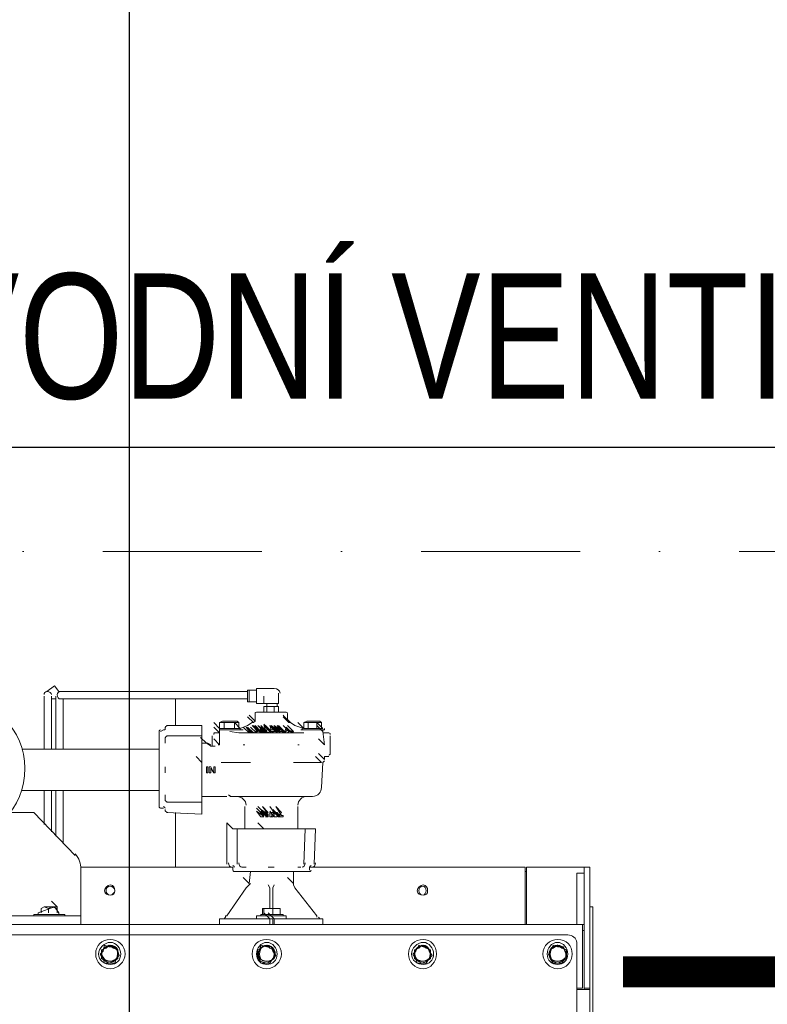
# Model space of a CAD drawing. Header units: millimetres. Extents: x -21108 to 360233, y 566 to 551167.
# Tile 25 of 38: x 180122 to 180719, y 267991 to 268778. Entities that reach past the tile are written whole.
import ezdxf

# ---------------------------------------------------------------- set-up
doc = ezdxf.new("R2010")
doc.units = ezdxf.units.MM
doc.header["$LTSCALE"] = 10
doc.linetypes.add('DASHDOT', pattern=[25.4, 12.7, -6.35, 0, -6.35])
doc.layers.add('MaR', color=1, linetype='Continuous')
doc.layers.add('VZT Tenka', color=7, linetype='Continuous', lineweight=15)
doc.styles.get("Standard").update_dxf_attribs({"font": 'ic-simplex.shx', "width": 0.8})

msp = doc.modelspace()

# ---------------------------------------------------------------- linework, layer by layer
at = {"color": 0, "linetype": 'ByBlock', "lineweight": -2}
msp.add_line((180209.369, 271350.375), (180209.369, 267790.375), dxfattribs=at)
at = {"linetype": 'Continuous', "lineweight": 20}
for points in [[(180153.038, 268241.035), (180149.502, 268245.749), (180143.61, 268241.035)], [(180303.877, 268241.035), (180163.644, 268241.035), (180153.038, 268241.035)], [(180305.055, 268242.214), (180303.877, 268242.214), (180303.877, 268242.214)], [(180303.877, 268232.786), (180303.877, 268242.214), (180303.877, 268242.214)], [(180303.877, 268232.786), (180303.877, 268242.214), (180303.877, 268242.214)], [(180303.877, 268241.035), (180303.877, 268235.143), (180303.877, 268235.143)], [(180310.947, 268242.214), (180305.055, 268242.214), (180305.055, 268242.214)], [(180305.055, 268232.786), (180305.055, 268242.214), (180305.055, 268242.214)], [(180325.089, 268243.392), (180310.947, 268243.392), (180310.947, 268243.392)], [(180310.947, 268231.608), (180310.947, 268243.392), (180310.947, 268243.392)], [(180141.253, 268237.5), (180141.253, 268228.072), (180141.253, 268228.072)], [(180147.146, 268228.072), (180147.146, 268237.5), (180147.146, 268237.5)], [(180147.146, 268235.143), (180150.681, 268235.143), (180150.681, 268235.143)], [(180150.681, 268237.5), (180150.681, 268228.072), (180150.681, 268228.072)], [(180153.038, 268235.143), (180163.644, 268235.143), (180163.644, 268235.143)], [(180156.573, 268228.072), (180156.573, 268235.143), (180156.573, 268235.143)], [(180163.644, 268235.143), (180303.877, 268235.143), (180303.877, 268235.143)], [(180246.134, 268235.143), (180246.134, 268213.931), (180246.134, 268213.931)], [(180303.877, 268232.786), (180305.055, 268232.786), (180305.055, 268232.786)], [(180305.055, 268232.786), (180310.947, 268232.786), (180310.947, 268232.786)], [(180316.84, 268237.5), (180316.84, 268231.608), (180325.089, 268231.608)], [(180328.624, 268239.857), (180328.624, 268237.5), (180328.624, 268231.608), (180325.089, 268231.608)], [(180141.253, 268228.072), (180141.253, 268195.076), (180141.253, 268195.076)], [(180147.146, 268195.076), (180147.146, 268228.072), (180147.146, 268228.072)], [(180150.681, 268228.072), (180150.681, 268195.076), (180150.681, 268195.076)], [(180156.573, 268195.076), (180156.573, 268228.072), (180156.573, 268228.072)], [(180310.947, 268231.608), (180316.84, 268231.608), (180316.84, 268231.608)], [(180319.196, 268229.251), (180316.84, 268229.251), (180316.84, 268224.537)], [(180319.196, 268231.608), (180319.196, 268229.251), (180319.196, 268229.251)], [(180325.089, 268224.537), (180325.089, 268229.251), (180319.196, 268229.251), (180319.196, 268224.537)], [(180328.624, 268224.537), (180328.624, 268229.251), (180325.089, 268229.251)], [(180327.446, 268229.251), (180327.446, 268231.608), (180327.446, 268231.608)], [(180283.844, 268217.467), (180281.487, 268216.288), (180281.487, 268216.288)], [(180283.844, 268217.467), (180295.628, 268217.467), (180295.628, 268217.467)], [(180296.806, 268216.288), (180295.628, 268217.467), (180295.628, 268217.467)], [(180308.591, 268216.288), (180303.877, 268221.002), (180303.877, 268221.002)], [(180309.769, 268217.467), (180305.055, 268222.18), (180305.055, 268222.18)], [(180309.769, 268217.467), (180308.591, 268216.288), (180308.591, 268216.288)], [(180309.769, 268223.359), (180309.769, 268217.467), (180309.769, 268217.467)], [(180334.516, 268224.537), (180327.446, 268224.537), (180318.018, 268224.537), (180310.947, 268224.537)], [(180335.695, 268217.467), (180332.159, 268222.18), (180332.159, 268222.18)], [(180336.873, 268216.288), (180332.159, 268221.002), (180332.159, 268221.002)], [(180338.051, 268216.288), (180333.338, 268221.002), (180333.338, 268221.002)], [(180335.695, 268217.467), (180335.695, 268223.359), (180335.695, 268223.359)], [(180336.873, 268216.288), (180335.695, 268217.467), (180335.695, 268217.467)], [(180351.014, 268217.467), (180348.657, 268216.288), (180348.657, 268216.288)], [(180351.014, 268217.467), (180361.62, 268217.467), (180361.62, 268217.467)], [(180362.798, 268216.288), (180361.62, 268217.467), (180361.62, 268217.467)], [(180236.706, 268210.396), (180234.349, 268209.218), (180234.349, 268209.218)], [(180237.885, 268211.574), (180237.885, 268210.396), (180237.885, 268210.396)], [(180267.346, 268213.931), (180239.063, 268213.931), (180239.063, 268213.931)], [(180267.346, 268209.218), (180267.346, 268210.396), (180267.346, 268213.931)], [(180267.346, 268209.218), (180267.346, 268205.682), (180267.346, 268205.682)], [(180281.487, 268211.574), (180276.773, 268216.288), (180276.773, 268216.288)], [(180281.487, 268208.039), (180276.773, 268212.753), (180276.773, 268212.753)], [(180296.806, 268216.288), (180293.271, 268216.288), (180285.022, 268216.288), (180281.487, 268216.288)], [(180281.487, 268211.574), (180281.487, 268216.288), (180281.487, 268216.288)], [(180281.487, 268211.574), (180281.487, 268210.396), (180281.487, 268210.396)], [(180297.985, 268211.574), (180289.736, 268211.574), (180281.487, 268211.574)], [(180281.487, 268210.396), (180281.487, 268209.218), (180281.487, 268209.218)], [(180281.487, 268210.396), (180296.806, 268210.396), (180296.806, 268210.396)], [(180297.985, 268210.396), (180281.487, 268210.396), (180281.487, 268210.396)], [(180281.487, 268198.612), (180281.487, 268209.218), (180281.487, 268209.218)], [(180285.022, 268211.574), (180285.022, 268216.288), (180285.022, 268216.288)], [(180296.806, 268208.039), (180289.736, 268209.218), (180289.736, 268209.218)], [(180297.985, 268211.574), (180293.271, 268216.288), (180293.271, 268216.288)], [(180293.271, 268211.574), (180293.271, 268216.288), (180293.271, 268216.288)], [(180296.806, 268211.574), (180296.806, 268216.288), (180296.806, 268216.288)], [(180297.985, 268210.396), (180296.806, 268210.396), (180296.806, 268210.396)], [(180307.412, 268216.288), (180303.877, 268213.931), (180297.985, 268211.574)], [(180297.985, 268210.396), (180297.985, 268211.574), (180297.985, 268211.574)], [(180300.342, 268210.396), (180297.985, 268210.396), (180297.985, 268210.396)], [(180306.234, 268208.039), (180305.055, 268208.039), (180300.342, 268212.753)], [(180306.234, 268208.039), (180302.698, 268212.753), (180302.698, 268212.753)], [(180307.412, 268208.039), (180302.698, 268212.753), (180306.234, 268208.039)], [(180308.591, 268208.039), (180303.877, 268212.753), (180303.877, 268212.753)], [(180312.126, 268210.396), (180310.947, 268209.218), (180310.947, 268208.039), (180308.591, 268208.039), (180307.412, 268208.039), (180306.234, 268208.039), (180305.055, 268208.039)], [(180307.412, 268209.218), (180306.234, 268209.218), (180305.055, 268208.039)], [(180314.483, 268208.039), (180310.947, 268208.039), (180306.234, 268212.753)], [(180310.947, 268208.039), (180306.234, 268212.753), (180306.234, 268212.753)], [(180308.591, 268216.288), (180307.412, 268216.288), (180307.412, 268216.288)], [(180312.126, 268210.396), (180307.412, 268213.931), (180307.412, 268213.931)], [(180312.126, 268209.218), (180307.412, 268213.931), (180307.412, 268213.931)], [(180307.412, 268208.039), (180308.591, 268208.039), (180310.947, 268208.039), (180312.126, 268210.396), (180310.947, 268210.396), (180309.769, 268208.039), (180307.412, 268209.218)], [(180313.304, 268209.218), (180308.591, 268213.931), (180308.591, 268213.931)], [(180314.483, 268208.039), (180310.947, 268212.753), (180310.947, 268212.753)], [(180316.84, 268208.039), (180313.304, 268212.753), (180315.661, 268208.039), (180310.947, 268212.753)], [(180316.84, 268210.396), (180315.661, 268209.218), (180314.483, 268208.039), (180310.947, 268208.039)], [(180316.84, 268210.396), (180313.304, 268210.396), (180312.126, 268209.218), (180314.483, 268210.396), (180314.483, 268209.218), (180313.304, 268208.039), (180310.947, 268208.039)], [(180316.84, 268210.396), (180312.126, 268213.931), (180316.84, 268209.218), (180314.483, 268208.039)], [(180314.483, 268210.396), (180312.126, 268209.218), (180312.126, 268209.218)], [(180314.483, 268209.218), (180313.304, 268209.218), (180313.304, 268209.218)], [(180321.553, 268209.218), (180316.84, 268213.931), (180319.196, 268208.039), (180314.483, 268212.753)], [(180319.196, 268209.218), (180314.483, 268213.931), (180314.483, 268213.931)], [(180319.196, 268210.396), (180315.661, 268208.039), (180315.661, 268208.039)], [(180321.553, 268210.396), (180316.84, 268215.11), (180316.84, 268215.11)], [(180321.553, 268210.396), (180316.84, 268213.931), (180316.84, 268213.931)], [(180321.553, 268209.218), (180319.196, 268208.039), (180319.196, 268209.218), (180316.84, 268208.039)], [(180316.84, 268208.039), (180319.196, 268209.218), (180319.196, 268208.039)], [(180325.089, 268209.218), (180322.732, 268209.218), (180318.018, 268213.931)], [(180320.375, 268210.396), (180321.553, 268210.396), (180319.196, 268210.396), (180319.196, 268210.396)], [(180321.553, 268210.396), (180320.375, 268210.396), (180320.375, 268210.396)], [(180321.553, 268209.218), (180320.375, 268210.396), (180320.375, 268210.396)], [(180325.089, 268209.218), (180325.089, 268210.396), (180321.553, 268213.931), (180322.732, 268210.396), (180322.732, 268210.396)], [(180325.089, 268210.396), (180321.553, 268213.931), (180322.732, 268210.396), (180322.732, 268210.396)], [(180327.446, 268209.218), (180325.089, 268209.218), (180322.732, 268208.039), (180321.553, 268209.218), (180321.553, 268210.396)], [(180322.732, 268208.039), (180321.553, 268209.218), (180321.553, 268210.396), (180322.732, 268210.396), (180325.089, 268210.396)], [(180322.732, 268208.039), (180325.089, 268209.218), (180327.446, 268209.218), (180322.732, 268213.931)], [(180327.446, 268209.218), (180322.732, 268213.931), (180322.732, 268213.931)], [(180327.446, 268210.396), (180322.732, 268213.931), (180322.732, 268213.931)], [(180327.446, 268208.039), (180322.732, 268212.753), (180322.732, 268212.753)], [(180329.802, 268210.396), (180325.089, 268213.931), (180325.089, 268213.931)], [(180329.802, 268209.218), (180325.089, 268213.931), (180327.446, 268209.218)], [(180332.159, 268209.218), (180327.446, 268213.931), (180329.802, 268210.396), (180325.089, 268213.931), (180327.446, 268210.396)], [(180330.981, 268210.396), (180328.624, 268210.396), (180327.446, 268210.396), (180329.802, 268210.396), (180325.089, 268213.931), (180332.159, 268209.218), (180330.981, 268209.218), (180329.802, 268209.218), (180327.446, 268209.218)], [(180329.802, 268209.218), (180325.089, 268213.931), (180325.089, 268213.931)], [(180329.802, 268210.396), (180325.089, 268213.931), (180325.089, 268213.931)], [(180329.802, 268210.396), (180325.089, 268213.931), (180325.089, 268213.931)], [(180329.802, 268210.396), (180325.089, 268213.931), (180325.089, 268213.931)], [(180333.338, 268209.218), (180332.159, 268208.039), (180329.802, 268208.039), (180325.089, 268212.753)], [(180325.089, 268210.396), (180326.267, 268210.396), (180327.446, 268209.218)], [(180333.338, 268209.218), (180328.624, 268213.931), (180332.159, 268208.039), (180329.802, 268208.039), (180327.446, 268208.039)], [(180332.159, 268209.218), (180327.446, 268213.931), (180327.446, 268213.931)], [(180327.446, 268209.218), (180327.446, 268208.039), (180329.802, 268208.039)], [(180333.338, 268209.218), (180328.624, 268213.931), (180328.624, 268213.931)], [(180330.981, 268210.396), (180333.338, 268209.218), (180328.624, 268213.931)], [(180339.23, 268208.039), (180334.516, 268212.753), (180333.338, 268208.039), (180329.802, 268212.753)], [(180336.873, 268209.218), (180332.159, 268213.931), (180332.159, 268213.931)], [(180339.23, 268208.039), (180340.408, 268209.218), (180335.695, 268210.396), (180333.338, 268208.039)], [(180340.408, 268209.218), (180339.23, 268208.039), (180333.338, 268208.039)], [(180339.23, 268208.039), (180334.516, 268212.753), (180334.516, 268212.753)], [(180340.408, 268209.218), (180335.695, 268213.931), (180335.695, 268213.931)], [(180339.23, 268209.218), (180336.873, 268209.218), (180335.695, 268208.039)], [(180336.873, 268216.288), (180338.051, 268216.288), (180338.051, 268216.288)], [(180348.657, 268211.574), (180341.587, 268213.931), (180338.051, 268216.288)], [(180348.657, 268211.574), (180343.944, 268216.288), (180343.944, 268216.288)], [(180347.479, 268210.396), (180346.3, 268210.396), (180346.3, 268210.396)], [(180347.479, 268211.574), (180347.479, 268210.396), (180347.479, 268210.396)], [(180365.155, 268210.396), (180347.479, 268210.396), (180347.479, 268210.396)], [(180348.657, 268210.396), (180347.479, 268210.396), (180347.479, 268210.396)], [(180362.798, 268216.288), (180359.263, 268216.288), (180352.193, 268216.288), (180348.657, 268216.288)], [(180348.657, 268211.574), (180348.657, 268216.288), (180348.657, 268216.288)], [(180363.977, 268211.574), (180355.728, 268211.574), (180348.657, 268211.574)], [(180348.657, 268210.396), (180363.977, 268210.396), (180363.977, 268210.396)], [(180352.193, 268211.574), (180352.193, 268216.288), (180352.193, 268216.288)], [(180363.977, 268211.574), (180359.263, 268216.288), (180359.263, 268216.288)], [(180359.263, 268211.574), (180359.263, 268216.288), (180359.263, 268216.288)], [(180363.977, 268209.218), (180359.263, 268213.931), (180359.263, 268213.931)], [(180362.798, 268211.574), (180362.798, 268216.288), (180362.798, 268216.288)], [(180363.977, 268209.218), (180363.977, 268210.396), (180363.977, 268210.396)], [(180365.155, 268198.612), (180363.977, 268209.218), (180363.977, 268209.218)], [(180365.155, 268210.396), (180365.155, 268211.574), (180365.155, 268211.574)], [(180233.171, 268208.039), (180233.171, 268178.578), (180233.171, 268149.118)], [(180237.885, 268203.325), (180237.885, 268199.79), (180237.885, 268199.79)], [(180267.346, 268205.682), (180239.063, 268205.682), (180239.063, 268205.682)], [(180270.881, 268199.79), (180266.167, 268204.504), (180266.167, 268204.504)], [(180267.346, 268205.682), (180267.346, 268196.255), (180267.346, 268196.255)], [(180275.595, 268205.682), (180275.595, 268198.612), (180275.595, 268198.612)], [(180281.487, 268208.039), (180276.773, 268208.039), (180276.773, 268208.039)], [(180281.487, 268198.612), (180276.773, 268203.325), (180276.773, 268203.325)], [(180300.342, 268208.039), (180296.806, 268208.039), (180296.806, 268208.039)], [(180302.698, 268208.039), (180300.342, 268208.039), (180300.342, 268208.039)], [(180343.944, 268208.039), (180302.698, 268208.039), (180302.698, 268208.039)], [(180316.84, 268208.039), (180315.661, 268208.039), (180315.661, 268208.039)], [(180340.408, 268208.039), (180339.23, 268208.039), (180339.23, 268208.039)], [(180348.657, 268208.039), (180343.944, 268208.039), (180343.944, 268208.039)], [(180365.155, 268198.612), (180360.442, 268203.325), (180360.442, 268203.325)], [(180365.155, 268198.612), (180360.442, 268203.325), (180360.442, 268203.325)], [(180368.691, 268208.039), (180363.977, 268208.039), (180363.977, 268208.039)], [(180369.869, 268198.612), (180369.869, 268205.682), (180369.869, 268205.682)], [(180233.171, 268195.076), (180123.577, 268195.076), (180123.577, 268195.076)], [(180268.524, 268199.79), (180267.346, 268199.79), (180267.346, 268199.79)], [(180267.346, 268195.076), (180267.346, 268196.255), (180267.346, 268196.255)], [(180267.346, 268195.076), (180267.346, 268184.471), (180267.346, 268184.471)], [(180270.881, 268199.79), (180268.524, 268199.79), (180268.524, 268199.79)], [(180270.881, 268199.79), (180273.238, 268198.612), (180273.238, 268198.612)], [(180274.416, 268198.612), (180272.059, 268199.79), (180270.881, 268199.79)], [(180275.595, 268197.433), (180275.595, 268197.433), (180274.416, 268197.433), (180273.238, 268198.612)], [(180275.595, 268198.612), (180275.595, 268197.433), (180275.595, 268197.433)], [(180276.773, 268197.433), (180275.595, 268197.433), (180275.595, 268197.433)], [(180277.951, 268197.433), (180276.773, 268197.433), (180276.773, 268197.433)], [(180281.487, 268198.612), (180280.308, 268198.612), (180280.308, 268198.612)], [(180301.52, 268198.612), (180300.342, 268198.612), (180300.342, 268198.612)], [(180345.122, 268198.612), (180343.944, 268198.612), (180343.944, 268198.612)], [(180369.869, 268191.541), (180369.869, 268198.612), (180369.869, 268198.612)], [(180267.346, 268184.471), (180262.632, 268189.184), (180262.632, 268189.184)], [(180362.798, 268184.471), (180358.085, 268189.184), (180358.085, 268189.184)], [(180365.155, 268186.827), (180360.442, 268191.541), (180360.442, 268191.541)], [(180365.155, 268185.649), (180363.977, 268184.471), (180363.977, 268184.471)], [(180365.155, 268186.827), (180365.155, 268189.184), (180366.334, 268189.184)], [(180366.334, 268189.184), (180368.691, 268189.184), (180368.691, 268189.184)], [(180237.885, 268180.935), (180237.885, 268176.222), (180237.885, 268176.222)], [(180267.346, 268184.471), (180267.346, 268172.686), (180267.346, 268172.686)], [(180273.238, 268176.222), (180273.238, 268180.935), (180274.416, 268180.935), (180276.773, 268176.222), (180276.773, 268180.935), (180277.951, 268180.935), (180277.951, 268176.222), (180276.773, 268176.222)], [(180274.416, 268179.757), (180274.416, 268176.222), (180273.238, 268176.222)], [(180275.595, 268178.578), (180274.416, 268179.757), (180274.416, 268179.757)], [(180276.773, 268176.222), (180274.416, 268179.757), (180274.416, 268179.757)], [(180275.595, 268178.578), (180276.773, 268176.222), (180276.773, 268176.222)], [(180282.665, 268184.471), (180283.844, 268184.471), (180283.844, 268184.471)], [(180283.844, 268184.471), (180289.736, 268184.471), (180289.736, 268184.471)], [(180289.736, 268184.471), (180306.234, 268184.471), (180306.234, 268184.471)], [(180340.408, 268184.471), (180355.728, 268184.471), (180355.728, 268184.471)], [(180355.728, 268184.471), (180362.798, 268184.471), (180362.798, 268184.471)], [(180362.798, 268164.437), (180363.977, 268184.471), (180363.977, 268184.471)], [(180267.346, 268172.686), (180267.346, 268162.08), (180267.346, 268162.08)], [(180123.577, 268162.08), (180233.171, 268162.08), (180233.171, 268162.08)], [(180141.253, 268162.08), (180141.253, 268134.976), (180141.253, 268134.976)], [(180147.146, 268129.084), (180147.146, 268162.08), (180147.146, 268162.08)], [(180150.681, 268162.08), (180150.681, 268125.549), (180150.681, 268125.549)], [(180156.573, 268119.657), (180156.573, 268162.08), (180156.573, 268162.08)], [(180267.346, 268162.08), (180267.346, 268152.653), (180267.346, 268152.653)], [(180237.885, 268158.545), (180237.885, 268155.01), (180237.885, 268155.01)], [(180267.346, 268157.367), (180268.524, 268157.367), (180268.524, 268157.367)], [(180268.524, 268157.367), (180287.379, 268157.367), (180287.379, 268157.367)], [(180355.728, 268157.367), (180322.732, 268157.367), (180289.736, 268157.367)], [(180234.349, 268147.939), (180236.706, 268147.939), (180236.706, 268147.939)], [(180239.063, 268152.653), (180267.346, 268152.653), (180267.346, 268152.653)], [(180267.346, 268152.653), (180267.346, 268149.118), (180267.346, 268149.118)], [(180267.346, 268147.939), (180267.346, 268149.118), (180267.346, 268149.118)], [(180267.346, 268147.939), (180267.346, 268143.225), (180267.346, 268143.225)], [(180301.52, 268149.118), (180301.52, 268132.62), (180301.52, 268132.62)], [(180315.661, 268143.225), (180310.947, 268147.939), (180310.947, 268147.939)], [(180316.84, 268144.404), (180312.126, 268149.118), (180312.126, 268149.118)], [(180316.84, 268144.404), (180312.126, 268149.118), (180312.126, 268149.118)], [(180319.196, 268143.225), (180314.483, 268146.761), (180320.375, 268143.225), (180320.375, 268142.047)], [(180319.196, 268142.047), (180314.483, 268146.761), (180314.483, 268146.761)], [(180319.196, 268143.225), (180314.483, 268146.761), (180314.483, 268146.761)], [(180320.375, 268144.404), (180315.661, 268149.118), (180315.661, 268149.118)], [(180318.018, 268140.869), (180319.196, 268140.869), (180319.196, 268140.869), (180320.375, 268142.047), (180319.196, 268143.225), (180319.196, 268142.047), (180318.018, 268142.047), (180318.018, 268144.404), (180320.375, 268144.404), (180315.661, 268149.118), (180319.196, 268144.404), (180319.196, 268143.225), (180319.196, 268143.225)], [(180320.375, 268144.404), (180315.661, 268149.118), (180315.661, 268149.118)], [(180325.089, 268144.404), (180321.553, 268149.118), (180321.553, 268149.118)], [(180328.624, 268142.047), (180323.91, 268146.761), (180323.91, 268146.761)], [(180330.981, 268144.404), (180326.267, 268149.118), (180326.267, 268149.118)], [(180343.944, 268132.62), (180343.944, 268149.118), (180343.944, 268149.118)], [(180114.15, 268144.404), (180133.004, 268144.404), (180133.004, 268144.404)], [(180133.004, 268144.404), (180166, 268110.229), (180166, 268110.229)], [(180239.063, 268144.404), (180267.346, 268143.225), (180267.346, 268143.225)], [(180246.134, 268144.404), (180246.134, 268100.802), (180246.134, 268100.802)], [(180316.84, 268140.869), (180313.304, 268145.582), (180313.304, 268145.582)], [(180316.84, 268140.869), (180313.304, 268145.582), (180313.304, 268145.582)], [(180319.196, 268140.869), (180314.483, 268145.582), (180314.483, 268145.582)], [(180319.196, 268140.869), (180314.483, 268145.582), (180314.483, 268145.582)], [(180319.196, 268140.869), (180314.483, 268145.582), (180314.483, 268145.582)], [(180315.661, 268143.225), (180316.84, 268144.404), (180316.84, 268143.225), (180316.84, 268142.047), (180315.661, 268140.869)], [(180320.375, 268142.047), (180320.375, 268140.869), (180319.196, 268140.869), (180318.018, 268140.869)], [(180319.196, 268144.404), (180319.196, 268143.225), (180319.196, 268143.225)], [(180319.196, 268143.225), (180320.375, 268143.225), (180320.375, 268142.047), (180320.375, 268140.869), (180319.196, 268140.869)], [(180319.196, 268143.225), (180319.196, 268142.047), (180319.196, 268142.047)], [(180325.089, 268140.869), (180321.553, 268145.582), (180321.553, 268145.582)], [(180322.732, 268140.869), (180321.553, 268140.869), (180321.553, 268144.404), (180322.732, 268144.404), (180322.732, 268144.404), (180323.91, 268144.404), (180325.089, 268143.225)], [(180321.553, 268144.404), (180321.553, 268140.869), (180321.553, 268140.869)], [(180322.732, 268143.225), (180322.732, 268144.404), (180322.732, 268144.404)], [(180325.089, 268143.225), (180323.91, 268140.869), (180322.732, 268140.869)], [(180323.91, 268143.225), (180322.732, 268143.225), (180322.732, 268143.225)], [(180322.732, 268140.869), (180323.91, 268143.225), (180323.91, 268143.225)], [(180328.624, 268140.869), (180323.91, 268145.582), (180323.91, 268145.582)], [(180329.802, 268140.869), (180325.089, 268145.582), (180325.089, 268145.582)], [(180325.089, 268140.869), (180325.089, 268144.404), (180325.089, 268144.404)], [(180326.267, 268140.869), (180327.446, 268140.869), (180327.446, 268143.225), (180327.446, 268143.225), (180326.267, 268144.404)], [(180328.624, 268140.869), (180328.624, 268142.047), (180330.981, 268144.404)], [(180329.802, 268142.047), (180329.802, 268143.225), (180329.802, 268143.225)], [(180292.093, 268131.441), (180287.379, 268136.155), (180287.379, 268131.441)], [(180287.379, 268131.441), (180287.379, 268103.159), (180287.379, 268103.159)], [(180292.093, 268131.441), (180295.628, 268131.441), (180295.628, 268131.441)], [(180295.628, 268131.441), (180295.628, 268103.159), (180295.628, 268103.159)], [(180295.628, 268131.441), (180305.055, 268131.441), (180305.055, 268131.441)], [(180301.52, 268132.62), (180301.52, 268131.441), (180301.52, 268131.441)], [(180306.234, 268131.441), (180305.055, 268131.441), (180305.055, 268131.441)], [(180306.234, 268131.441), (180316.84, 268131.441), (180316.84, 268131.441)], [(180316.84, 268131.441), (180312.126, 268136.155), (180312.126, 268136.155)], [(180316.84, 268131.441), (180328.624, 268131.441), (180328.624, 268131.441)], [(180328.624, 268131.441), (180329.802, 268131.441), (180340.408, 268131.441)], [(180340.408, 268131.441), (180349.836, 268131.441), (180349.836, 268131.441)], [(180343.944, 268131.441), (180343.944, 268132.62), (180343.944, 268132.62)], [(180348.657, 268103.159), (180349.836, 268131.441), (180349.836, 268131.441)], [(180349.836, 268131.441), (180352.193, 268131.441), (180352.193, 268131.441)], [(180353.371, 268131.441), (180352.193, 268131.441), (180352.193, 268131.441)], [(180353.371, 268131.441), (180358.085, 268131.441), (180358.085, 268131.441)], [(180356.906, 268103.159), (180358.085, 268131.441), (180358.085, 268131.441)], [(180170.714, 268100.802), (180292.093, 268100.802), (180292.093, 268100.802)], [(180170.714, 268099.624), (180170.714, 268067.806), (180170.714, 268067.806)], [(180290.914, 268100.802), (180292.093, 268100.802), (180292.093, 268100.802)], [(180292.093, 268100.802), (180292.093, 268098.445), (180292.093, 268098.445)], [(180299.163, 268100.802), (180302.698, 268100.802), (180302.698, 268100.802)], [(180320.375, 268100.802), (180325.089, 268100.802), (180325.089, 268100.802)], [(180343.944, 268100.802), (180346.3, 268100.802), (180346.3, 268100.802)], [(180353.371, 268098.445), (180353.371, 268100.802), (180353.371, 268100.802)], [(180353.371, 268100.802), (180525.422, 268100.802), (180525.422, 268059.557)], [(180526.6, 268100.802), (180526.6, 268054.843), (180526.6, 268054.843)], [(180526.6, 268100.802), (180528.957, 268100.802), (180528.957, 268100.802)], [(180528.957, 268100.802), (180570.202, 268100.802), (180572.559, 268100.802)], [(180572.559, 268089.018), (180572.559, 268100.802), (180577.273, 268100.802), (180577.273, 268089.018)], [(180294.449, 268097.267), (180352.193, 268097.267), (180352.193, 268097.267)], [(180306.234, 268097.267), (180305.055, 268087.839), (180300.342, 268092.553)], [(180306.234, 268097.267), (180305.055, 268087.839), (180305.055, 268087.839)], [(180340.408, 268087.839), (180335.695, 268092.553), (180335.695, 268092.553)], [(180340.408, 268087.839), (180340.408, 268097.267), (180340.408, 268097.267)], [(180340.408, 268087.839), (180340.408, 268097.267), (180340.408, 268097.267)], [(180525.422, 268097.267), (180526.6, 268097.267), (180526.6, 268097.267)], [(180566.667, 268083.125), (180566.667, 268096.088), (180572.559, 268096.088)], [(180302.698, 268084.304), (180287.379, 268061.914), (180287.379, 268061.914)], [(180302.698, 268084.304), (180305.055, 268086.661), (180306.234, 268087.839)], [(180302.698, 268084.304), (180305.055, 268086.661), (180306.234, 268087.839)], [(180320.375, 268086.661), (180321.553, 268084.304), (180321.553, 268084.304)], [(180320.375, 268086.661), (180321.553, 268084.304), (180321.553, 268084.304)], [(180321.553, 268067.806), (180321.553, 268084.304), (180321.553, 268084.304)], [(180323.91, 268067.806), (180323.91, 268084.304), (180325.089, 268086.661)], [(180323.91, 268084.304), (180325.089, 268086.661), (180325.089, 268086.661)], [(180340.408, 268087.839), (180340.408, 268086.661), (180341.587, 268084.304)], [(180340.408, 268087.839), (180340.408, 268086.661), (180341.587, 268084.304)], [(180359.263, 268061.914), (180341.587, 268084.304), (180341.587, 268084.304)], [(180572.559, 268089.018), (180572.559, 268004.171), (180577.273, 268004.171), (180577.273, 268089.018)], [(180572.559, 268054.843), (180566.667, 268054.843), (180566.667, 268083.125)], [(180153.038, 268064.271), (180149.502, 268068.984), (180136.54, 268064.271)], [(180141.253, 268068.984), (180138.897, 268067.806), (180138.897, 268064.271)], [(180144.789, 268067.806), (180141.253, 268068.984), (180147.146, 268068.984), (180144.789, 268067.806), (180144.789, 268064.271)], [(180151.859, 268068.984), (180147.146, 268073.698), (180147.146, 268073.698)], [(180151.859, 268068.984), (180147.146, 268073.698), (180147.146, 268073.698)], [(180147.146, 268068.984), (180151.859, 268067.806), (180151.859, 268064.271)], [(180151.859, 268067.806), (180151.859, 268068.984), (180147.146, 268068.984)], [(180151.859, 268067.806), (180151.859, 268064.271), (180151.859, 268064.271)], [(180170.714, 268061.914), (180170.714, 268067.806), (180170.714, 268067.806)], [(180316.84, 268067.806), (180315.661, 268067.806), (180315.661, 268063.092)], [(180320.375, 268067.806), (180316.84, 268067.806), (180316.84, 268063.092)], [(180320.375, 268067.806), (180316.84, 268067.806), (180316.84, 268067.806)], [(180327.446, 268067.806), (180320.375, 268067.806), (180323.91, 268067.806)], [(180327.446, 268067.806), (180323.91, 268067.806), (180323.91, 268063.092)], [(180327.446, 268067.806), (180329.802, 268067.806), (180329.802, 268063.092)], [(180329.802, 268067.806), (180329.802, 268067.806), (180327.446, 268067.806)], [(180577.273, 268068.984), (180579.63, 268068.984), (180579.63, 267444.416), (180577.273, 267444.416)], [(179966.846, 268054.843), (179966.846, 268061.914), (179973.916, 268061.914), (180163.644, 268061.914)], [(180133.004, 268063.092), (180133.004, 268061.914), (180133.004, 268061.914)], [(180157.751, 268063.092), (180133.004, 268063.092), (180133.004, 268063.092)], [(180136.54, 268064.271), (180136.54, 268063.092), (180136.54, 268063.092)], [(180153.038, 268063.092), (180153.038, 268064.271), (180153.038, 268064.271)], [(180157.751, 268061.914), (180157.751, 268063.092), (180157.751, 268063.092)], [(180163.644, 268061.914), (180170.714, 268061.914), (180170.714, 268054.843)], [(180286.2, 268060.735), (180286.2, 268061.914), (180287.379, 268061.914)], [(180286.2, 268060.735), (180286.2, 268061.914), (180287.379, 268061.914)], [(180310.947, 268061.914), (180310.947, 268059.557), (180310.947, 268059.557)], [(180334.516, 268061.914), (180310.947, 268061.914), (180310.947, 268061.914)], [(180312.126, 268059.557), (180321.553, 268059.557), (180321.553, 268054.843), (180321.553, 268059.557), (180316.84, 268064.271)], [(180314.483, 268063.092), (180314.483, 268061.914), (180314.483, 268061.914)], [(180314.483, 268063.092), (180319.196, 268063.092), (180332.159, 268063.092)], [(180325.089, 268059.557), (180320.375, 268064.271), (180320.375, 268064.271)], [(180332.159, 268061.914), (180332.159, 268063.092), (180332.159, 268063.092)], [(180334.516, 268059.557), (180334.516, 268061.914), (180334.516, 268061.914)], [(180359.263, 268061.914), (180359.263, 268061.914), (180359.263, 268060.735)], [(180359.263, 268061.914), (180359.263, 268061.914), (180359.263, 268060.735)], [(179570.893, 268054.843), (180566.667, 268054.843), (180566.667, 268054.843)], [(180281.487, 268059.557), (180281.487, 268054.843), (180281.487, 268054.843)], [(180281.487, 268059.557), (180281.487, 268054.843), (180281.487, 268054.843)], [(180287.379, 268059.557), (180281.487, 268059.557), (180281.487, 268059.557)], [(180312.126, 268059.557), (180287.379, 268059.557), (180287.379, 268059.557)], [(180323.91, 268059.557), (180321.553, 268059.557), (180321.553, 268059.557)], [(180323.91, 268059.557), (180323.91, 268054.843), (180323.91, 268054.843)], [(180325.089, 268054.843), (180325.089, 268059.557), (180333.338, 268059.557)], [(180358.085, 268059.557), (180333.338, 268059.557), (180333.338, 268059.557)], [(180363.977, 268059.557), (180358.085, 268059.557), (180358.085, 268059.557)], [(180363.977, 268054.843), (180363.977, 268059.557), (180363.977, 268059.557)], [(180363.977, 268054.843), (180363.977, 268059.557), (180363.977, 268059.557)], [(180525.422, 268054.843), (180525.422, 268059.557), (180525.422, 268059.557)], [(180571.381, 268054.843), (180571.381, 268044.237), (180571.381, 268044.237)], [(180559.596, 268046.594), (179577.964, 268046.594), (179577.964, 268046.594)], [(180571.381, 268044.237), (180571.381, 268004.171), (180566.667, 268004.171)], [(180572.559, 268050.129), (180571.381, 268050.129), (180571.381, 268050.129)], [(180193.104, 268037.167), (180189.569, 268038.345), (180188.391, 268033.631)], [(180196.64, 268035.988), (180193.104, 268038.345), (180190.748, 268035.988)], [(180193.104, 268024.204), (180197.818, 268024.204), (180198.997, 268027.739), (180201.353, 268030.096), (180200.175, 268033.631), (180197.818, 268037.167), (180193.104, 268037.167)], [(180319.196, 268037.167), (180314.483, 268038.345), (180313.304, 268033.631)], [(180321.553, 268035.988), (180319.196, 268038.345), (180314.483, 268035.988)], [(180323.91, 268033.631), (180322.732, 268037.167), (180319.196, 268037.167)], [(180444.11, 268037.167), (180440.575, 268038.345), (180438.218, 268033.631), (180435.861, 268031.275)], [(180446.467, 268035.988), (180442.932, 268038.345), (180440.575, 268035.988)], [(180448.824, 268027.739), (180451.181, 268030.096), (180448.824, 268033.631), (180447.645, 268037.167), (180444.11, 268037.167)], [(180551.347, 268037.167), (180547.812, 268038.345), (180545.455, 268033.631)], [(180554.883, 268035.988), (180551.347, 268038.345), (180547.812, 268035.988)], [(180557.24, 268033.631), (180556.061, 268037.167), (180551.347, 268037.167)], [(180566.667, 267493.91), (180566.667, 268040.702), (180566.667, 268040.702)], [(180188.391, 268033.631), (180186.034, 268031.275), (180186.034, 268031.275)], [(180186.034, 268031.275), (180188.391, 268027.739), (180188.391, 268027.739)], [(180190.748, 268035.988), (180187.212, 268034.81), (180187.212, 268031.275), (180187.212, 268027.739), (180190.748, 268025.382)], [(180196.64, 268025.382), (180200.175, 268027.739), (180200.175, 268031.275), (180200.175, 268034.81), (180196.64, 268035.988)], [(180313.304, 268033.631), (180310.947, 268031.275), (180313.304, 268027.739), (180314.483, 268024.204), (180318.018, 268024.204)], [(180314.483, 268035.988), (180312.126, 268034.81), (180312.126, 268031.275), (180312.126, 268027.739), (180314.483, 268025.382)], [(180325.089, 268031.275), (180325.089, 268034.81), (180321.553, 268035.988)], [(180321.553, 268025.382), (180325.089, 268027.739), (180325.089, 268031.275)], [(180323.91, 268027.739), (180326.267, 268030.096), (180323.91, 268033.631)], [(180435.861, 268031.275), (180438.218, 268027.739), (180438.218, 268027.739)], [(180440.575, 268035.988), (180437.04, 268034.81), (180437.04, 268031.275), (180437.04, 268027.739), (180440.575, 268025.382)], [(180450.002, 268031.275), (180450.002, 268034.81), (180446.467, 268035.988)], [(180446.467, 268025.382), (180450.002, 268027.739), (180450.002, 268031.275)], [(180545.455, 268033.631), (180544.277, 268031.275), (180545.455, 268027.739)], [(180547.812, 268035.988), (180545.455, 268034.81), (180545.455, 268031.275), (180545.455, 268027.739), (180547.812, 268025.382)], [(180551.347, 268024.204), (180554.883, 268024.204), (180557.24, 268027.739), (180558.418, 268030.096), (180557.24, 268033.631)], [(180558.418, 268031.275), (180558.418, 268034.81), (180554.883, 268035.988)], [(180554.883, 268025.382), (180558.418, 268027.739), (180558.418, 268031.275)], [(180188.391, 268027.739), (180189.569, 268024.204), (180193.104, 268024.204)], [(180190.748, 268025.382), (180193.104, 268024.204), (180196.64, 268025.382)], [(180314.483, 268025.382), (180319.196, 268024.204), (180321.553, 268025.382)], [(180318.018, 268024.204), (180321.553, 268024.204), (180323.91, 268027.739)], [(180438.218, 268027.739), (180439.396, 268024.204), (180442.932, 268024.204)], [(180440.575, 268025.382), (180442.932, 268024.204), (180446.467, 268025.382)], [(180442.932, 268024.204), (180446.467, 268024.204), (180448.824, 268027.739)], [(180545.455, 268027.739), (180547.812, 268024.204), (180551.347, 268024.204)], [(180547.812, 268025.382), (180551.347, 268024.204), (180554.883, 268025.382)], [(180566.667, 266432.144), (180566.667, 266432.144), (180577.273, 266432.144), (180577.273, 268002.992), (180566.667, 268002.992)], [(180572.559, 268004.171), (180572.559, 268002.992), (180572.559, 268002.992)], [(180577.273, 268004.171), (180577.273, 268002.992), (180577.273, 268002.992)]]:
    msp.add_lwpolyline(points, dxfattribs=at)
for points in [[(180303.877, 268242.214), (180303.877, 268242.214)], [(180303.877, 268232.786), (180303.877, 268232.786)], [(180281.487, 268210.396), (180281.487, 268210.396)], [(180308.591, 268216.288), (180308.591, 268216.288)], [(180313.304, 268209.218), (180314.483, 268209.218), (180309.769, 268213.931)], [(180327.446, 268209.218), (180329.802, 268209.218), (180325.089, 268213.931), (180329.802, 268210.396), (180325.089, 268213.931), (180327.446, 268210.396)], [(180335.695, 268208.039), (180336.873, 268209.218), (180339.23, 268209.218), (180339.23, 268208.039)], [(180363.977, 268210.396), (180363.977, 268210.396)], [(180340.408, 268208.039), (180339.23, 268208.039)], [(180343.944, 268208.039), (180343.944, 268208.039)], [(180272.059, 268176.222), (180270.881, 268176.222), (180270.881, 268180.935), (180272.059, 268180.935)], [(180267.346, 268172.686), (180267.346, 268172.686)], [(180267.346, 268162.08), (180267.346, 268162.08)], [(180287.379, 268157.367), (180287.379, 268157.367)], [(180237.885, 268146.761), (180237.885, 268146.761)], [(180329.802, 268140.869), (180329.802, 268140.869), (180328.624, 268140.869), (180328.624, 268142.047), (180330.981, 268144.404), (180326.267, 268149.118), (180330.981, 268142.047), (180332.159, 268142.047), (180332.159, 268140.869), (180330.981, 268140.869), (180330.981, 268140.869)], [(180316.84, 268140.869), (180316.84, 268140.869), (180314.483, 268140.869), (180310.947, 268145.582), (180315.661, 268142.047), (180316.84, 268143.225), (180316.84, 268144.404), (180315.661, 268143.225), (180314.483, 268143.225), (180316.84, 268144.404), (180316.84, 268143.225), (180316.84, 268142.047), (180315.661, 268140.869)], [(180316.84, 268140.869), (180316.84, 268140.869)], [(180319.196, 268140.869), (180319.196, 268140.869)], [(180321.553, 268144.404), (180322.732, 268144.404), (180322.732, 268143.225), (180323.91, 268143.225), (180322.732, 268140.869), (180322.732, 268140.869), (180321.553, 268140.869)], [(180322.732, 268140.869), (180322.732, 268140.869)], [(180325.089, 268140.869), (180326.267, 268140.869), (180327.446, 268140.869), (180328.624, 268143.225), (180327.446, 268144.404), (180327.446, 268144.404), (180326.267, 268144.404), (180325.089, 268144.404), (180326.267, 268144.404), (180327.446, 268143.225), (180327.446, 268143.225), (180327.446, 268140.869), (180326.267, 268140.869), (180325.089, 268140.869), (180325.089, 268144.404)], [(180329.802, 268142.047), (180329.802, 268143.225)], [(180329.802, 268140.869), (180329.802, 268140.869)], [(180340.408, 268131.441), (180340.408, 268131.441)], [(180354.549, 268100.802), (180354.549, 268100.802)], [(180566.667, 268002.992), (180566.667, 268002.992)]]:
    msp.add_lwpolyline(points, close=True, dxfattribs=at)
for points, knots in [([(180147.146, 268238.678), (180147.146, 268239.857), (180145.967, 268241.035), (180143.61, 268241.035), (180143.61, 268241.035), (180142.432, 268241.035), (180141.253, 268239.857), (180141.253, 268238.678)], [0, 0, 0, 0, 0.125, 0.125, 0.125, 0.125001, 1, 1, 1, 1]), ([(180154.216, 268241.035), (180153.038, 268241.035), (180151.859, 268239.857), (180151.859, 268238.678), (180151.859, 268238.678), (180151.859, 268236.321), (180153.038, 268235.143), (180154.216, 268235.143)], [0, 0, 0, 0, 0.125, 0.125, 0.125, 0.125001, 1, 1, 1, 1]), ([(180125.934, 268179.757), (180125.934, 268210.396), (180101.187, 268236.321), (180069.369, 268236.321), (180069.369, 268236.321), (180037.552, 268236.321), (180012.805, 268210.396), (180012.805, 268179.757), (180012.805, 268179.757), (180012.805, 268147.939), (180037.552, 268122.014), (180069.369, 268122.014), (180069.369, 268122.014), (180101.187, 268122.014), (180125.934, 268147.939), (180125.934, 268179.757)], [0, 0, 0, 0, 0.0625, 0.0625, 0.0625, 0.062501, 0.125, 0.125, 0.125, 0.125001, 0.1875, 0.1875, 0.1875, 0.187501, 1, 1, 1, 1]), ([(180197.818, 268081.947), (180197.818, 268084.304), (180196.64, 268086.661), (180194.283, 268086.661), (180194.283, 268086.661), (180191.926, 268086.661), (180189.569, 268084.304), (180189.569, 268081.947), (180189.569, 268081.947), (180189.569, 268079.59), (180191.926, 268078.412), (180194.283, 268078.412), (180194.283, 268078.412), (180196.64, 268078.412), (180197.818, 268079.59), (180197.818, 268081.947)], [0, 0, 0, 0, 0.0625, 0.0625, 0.0625, 0.062501, 0.125, 0.125, 0.125, 0.125001, 0.1875, 0.1875, 0.1875, 0.187501, 1, 1, 1, 1]), ([(180197.818, 268081.947), (180197.818, 268084.304), (180195.461, 268085.482), (180194.283, 268085.482), (180194.283, 268085.482), (180191.926, 268085.482), (180190.748, 268084.304), (180190.748, 268081.947), (180190.748, 268081.947), (180190.748, 268080.769), (180191.926, 268078.412), (180194.283, 268078.412), (180194.283, 268078.412), (180195.461, 268078.412), (180197.818, 268080.769), (180197.818, 268081.947)], [0, 0, 0, 0, 0.0625, 0.0625, 0.0625, 0.062501, 0.125, 0.125, 0.125, 0.125001, 0.1875, 0.1875, 0.1875, 0.187501, 1, 1, 1, 1]), ([(180447.645, 268081.947), (180447.645, 268084.304), (180446.467, 268086.661), (180444.11, 268086.661), (180444.11, 268086.661), (180441.753, 268086.661), (180439.396, 268084.304), (180439.396, 268081.947), (180439.396, 268081.947), (180439.396, 268079.59), (180441.753, 268078.412), (180444.11, 268078.412), (180444.11, 268078.412), (180446.467, 268078.412), (180447.645, 268079.59), (180447.645, 268081.947)], [0, 0, 0, 0, 0.0625, 0.0625, 0.0625, 0.062501, 0.125, 0.125, 0.125, 0.125001, 0.1875, 0.1875, 0.1875, 0.187501, 1, 1, 1, 1]), ([(180446.467, 268081.947), (180446.467, 268084.304), (180445.289, 268085.482), (180444.11, 268085.482), (180444.11, 268085.482), (180441.753, 268085.482), (180440.575, 268084.304), (180440.575, 268081.947), (180440.575, 268081.947), (180440.575, 268080.769), (180441.753, 268078.412), (180444.11, 268078.412), (180444.11, 268078.412), (180445.289, 268078.412), (180446.467, 268080.769), (180446.467, 268081.947)], [0, 0, 0, 0, 0.0625, 0.0625, 0.0625, 0.062501, 0.125, 0.125, 0.125, 0.125001, 0.1875, 0.1875, 0.1875, 0.187501, 1, 1, 1, 1]), ([(180206.067, 268031.275), (180206.067, 268038.345), (180200.175, 268043.059), (180194.283, 268043.059), (180194.283, 268043.059), (180187.212, 268043.059), (180182.499, 268038.345), (180182.499, 268031.275), (180182.499, 268031.275), (180182.499, 268025.382), (180187.212, 268019.49), (180194.283, 268019.49), (180194.283, 268019.49), (180200.175, 268019.49), (180206.067, 268025.382), (180206.067, 268031.275)], [0, 0, 0, 0, 0.0625, 0.0625, 0.0625, 0.062501, 0.125, 0.125, 0.125, 0.125001, 0.1875, 0.1875, 0.1875, 0.187501, 1, 1, 1, 1]), ([(180202.532, 268031.275), (180202.532, 268035.988), (180198.997, 268040.702), (180194.283, 268040.702), (180194.283, 268040.702), (180189.569, 268040.702), (180184.855, 268035.988), (180184.855, 268031.275), (180184.855, 268031.275), (180184.855, 268026.561), (180189.569, 268023.026), (180194.283, 268023.026), (180194.283, 268023.026), (180198.997, 268023.026), (180202.532, 268026.561), (180202.532, 268031.275)], [0, 0, 0, 0, 0.0625, 0.0625, 0.0625, 0.062501, 0.125, 0.125, 0.125, 0.125001, 0.1875, 0.1875, 0.1875, 0.187501, 1, 1, 1, 1]), ([(180330.981, 268031.275), (180330.981, 268038.345), (180325.089, 268043.059), (180319.196, 268043.059), (180319.196, 268043.059), (180312.126, 268043.059), (180307.412, 268038.345), (180307.412, 268031.275), (180307.412, 268031.275), (180307.412, 268025.382), (180312.126, 268019.49), (180319.196, 268019.49), (180319.196, 268019.49), (180325.089, 268019.49), (180330.981, 268025.382), (180330.981, 268031.275)], [0, 0, 0, 0, 0.0625, 0.0625, 0.0625, 0.062501, 0.125, 0.125, 0.125, 0.125001, 0.1875, 0.1875, 0.1875, 0.187501, 1, 1, 1, 1]), ([(180327.446, 268031.275), (180327.446, 268035.988), (180323.91, 268040.702), (180319.196, 268040.702), (180319.196, 268040.702), (180314.483, 268040.702), (180310.947, 268035.988), (180310.947, 268031.275), (180310.947, 268031.275), (180310.947, 268026.561), (180314.483, 268023.026), (180319.196, 268023.026), (180319.196, 268023.026), (180323.91, 268023.026), (180327.446, 268026.561), (180327.446, 268031.275)], [0, 0, 0, 0, 0.0625, 0.0625, 0.0625, 0.062501, 0.125, 0.125, 0.125, 0.125001, 0.1875, 0.1875, 0.1875, 0.187501, 1, 1, 1, 1]), ([(180454.716, 268031.275), (180454.716, 268038.345), (180450.002, 268043.059), (180444.11, 268043.059), (180444.11, 268043.059), (180437.04, 268043.059), (180432.326, 268038.345), (180432.326, 268031.275), (180432.326, 268031.275), (180432.326, 268025.382), (180437.04, 268019.49), (180444.11, 268019.49), (180444.11, 268019.49), (180450.002, 268019.49), (180454.716, 268025.382), (180454.716, 268031.275)], [0, 0, 0, 0, 0.0625, 0.0625, 0.0625, 0.062501, 0.125, 0.125, 0.125, 0.125001, 0.1875, 0.1875, 0.1875, 0.187501, 1, 1, 1, 1]), ([(180452.359, 268031.275), (180452.359, 268035.988), (180448.824, 268040.702), (180444.11, 268040.702), (180444.11, 268040.702), (180439.396, 268040.702), (180434.683, 268035.988), (180434.683, 268031.275), (180434.683, 268031.275), (180434.683, 268026.561), (180439.396, 268023.026), (180444.11, 268023.026), (180444.11, 268023.026), (180448.824, 268023.026), (180452.359, 268026.561), (180452.359, 268031.275)], [0, 0, 0, 0, 0.0625, 0.0625, 0.0625, 0.062501, 0.125, 0.125, 0.125, 0.125001, 0.1875, 0.1875, 0.1875, 0.187501, 1, 1, 1, 1]), ([(180563.132, 268031.275), (180563.132, 268038.345), (180558.418, 268043.059), (180551.347, 268043.059), (180551.347, 268043.059), (180545.455, 268043.059), (180539.563, 268038.345), (180539.563, 268031.275), (180539.563, 268031.275), (180539.563, 268025.382), (180545.455, 268019.49), (180551.347, 268019.49), (180551.347, 268019.49), (180558.418, 268019.49), (180563.132, 268025.382), (180563.132, 268031.275)], [0, 0, 0, 0, 0.0625, 0.0625, 0.0625, 0.062501, 0.125, 0.125, 0.125, 0.125001, 0.1875, 0.1875, 0.1875, 0.187501, 1, 1, 1, 1]), ([(180559.596, 268031.275), (180559.596, 268035.988), (180556.061, 268040.702), (180551.347, 268040.702), (180551.347, 268040.702), (180546.634, 268040.702), (180543.098, 268035.988), (180543.098, 268031.275), (180543.098, 268031.275), (180543.098, 268026.561), (180546.634, 268023.026), (180551.347, 268023.026), (180551.347, 268023.026), (180556.061, 268023.026), (180559.596, 268026.561), (180559.596, 268031.275)], [0, 0, 0, 0, 0.0625, 0.0625, 0.0625, 0.062501, 0.125, 0.125, 0.125, 0.125001, 0.1875, 0.1875, 0.1875, 0.187501, 1, 1, 1, 1])]:
    msp.add_open_spline(points, degree=3, knots=knots, dxfattribs=at)
for points in [[(180329.802, 268239.857), (180329.802, 268242.214), (180327.446, 268243.392), (180325.089, 268243.392)], [(180310.947, 268224.537), (180309.769, 268224.537), (180309.769, 268224.537), (180309.769, 268223.359)], [(180335.695, 268223.359), (180335.695, 268224.537), (180335.695, 268224.537), (180334.516, 268224.537)], [(180234.349, 268210.396), (180233.171, 268210.396), (180233.171, 268209.218), (180233.171, 268208.039)], [(180236.706, 268210.396), (180237.885, 268210.396), (180237.885, 268210.396), (180237.885, 268211.574)], [(180240.242, 268213.931), (180239.063, 268213.931), (180237.885, 268212.753), (180237.885, 268211.574)], [(180240.242, 268205.682), (180239.063, 268205.682), (180237.885, 268204.504), (180237.885, 268203.325)], [(180277.951, 268208.039), (180276.773, 268208.039), (180276.773, 268206.861), (180276.773, 268206.861)], [(180369.869, 268206.861), (180369.869, 268206.861), (180369.869, 268208.039), (180368.691, 268208.039)], [(180365.155, 268186.827), (180365.155, 268186.827), (180365.155, 268186.827), (180365.155, 268188.006)], [(180368.691, 268190.363), (180369.869, 268190.363), (180369.869, 268191.541), (180369.869, 268192.72)], [(180355.728, 268157.367), (180360.442, 268157.367), (180362.798, 268160.902), (180362.798, 268164.437)], [(180237.885, 268155.01), (180237.885, 268153.831), (180239.063, 268152.653), (180240.242, 268152.653)], [(180288.557, 268158.545), (180288.557, 268158.545), (180289.736, 268157.367), (180290.914, 268157.367)], [(180302.698, 268150.296), (180302.698, 268153.831), (180299.163, 268157.367), (180294.449, 268157.367)], [(180351.014, 268157.367), (180347.479, 268157.367), (180343.944, 268153.831), (180343.944, 268150.296)], [(180233.171, 268150.296), (180233.171, 268149.118), (180233.171, 268147.939), (180234.349, 268147.939)], [(180237.885, 268147.939), (180237.885, 268147.939), (180237.885, 268149.118), (180236.706, 268149.118)], [(180237.885, 268146.761), (180237.885, 268145.582), (180239.063, 268144.404), (180240.242, 268144.404)], [(180170.714, 268099.624), (180170.714, 268103.159), (180169.536, 268107.873), (180166, 268111.408)], [(180288.557, 268104.337), (180288.557, 268101.98), (180289.736, 268100.802), (180290.914, 268100.802)], [(180293.271, 268100.802), (180293.271, 268101.98), (180292.093, 268101.98), (180292.093, 268101.98)], [(180296.806, 268104.337), (180296.806, 268101.98), (180297.985, 268100.802), (180299.163, 268100.802)], [(180347.479, 268100.802), (180348.657, 268100.802), (180349.836, 268101.98), (180349.836, 268104.337)], [(180354.549, 268101.98), (180354.549, 268101.98), (180353.371, 268101.98), (180353.371, 268100.802)], [(180355.728, 268100.802), (180356.906, 268100.802), (180358.085, 268101.98), (180358.085, 268104.337)], [(180292.093, 268098.445), (180292.093, 268097.267), (180293.271, 268097.267), (180294.449, 268097.267)], [(180352.193, 268097.267), (180353.371, 268097.267), (180354.549, 268097.267), (180354.549, 268098.445)], [(180285.022, 268059.557), (180285.022, 268059.557), (180286.2, 268060.735), (180286.2, 268060.735)], [(180360.442, 268060.735), (180360.442, 268060.735), (180361.62, 268059.557), (180361.62, 268059.557)], [(180566.667, 268040.702), (180566.667, 268044.237), (180563.132, 268046.594), (180559.596, 268046.594)], [(180190.748, 268037.167), (180188.391, 268035.988), (180187.212, 268033.631), (180187.212, 268031.275)], [(180194.283, 268038.345), (180191.926, 268038.345), (180189.569, 268037.167), (180188.391, 268034.81)], [(180196.64, 268037.167), (180195.461, 268038.345), (180193.104, 268038.345), (180190.748, 268037.167)], [(180200.175, 268034.81), (180198.997, 268037.167), (180196.64, 268038.345), (180194.283, 268038.345)], [(180200.175, 268031.275), (180200.175, 268033.631), (180198.997, 268035.988), (180196.64, 268037.167)], [(180319.196, 268038.345), (180316.84, 268038.345), (180314.483, 268037.167), (180313.304, 268034.81)], [(180315.661, 268037.167), (180314.483, 268035.988), (180313.304, 268033.631), (180313.304, 268031.275)], [(180322.732, 268037.167), (180320.375, 268038.345), (180318.018, 268038.345), (180315.661, 268037.167)], [(180325.089, 268034.81), (180323.91, 268037.167), (180321.553, 268038.345), (180319.196, 268038.345)], [(180325.089, 268031.275), (180325.089, 268033.631), (180323.91, 268035.988), (180322.732, 268037.167)], [(180440.575, 268037.167), (180438.218, 268035.988), (180437.04, 268033.631), (180437.04, 268031.275)], [(180444.11, 268038.345), (180441.753, 268038.345), (180439.396, 268037.167), (180438.218, 268034.81)], [(180446.467, 268037.167), (180445.289, 268038.345), (180442.932, 268038.345), (180440.575, 268037.167)], [(180448.824, 268034.81), (180447.645, 268037.167), (180446.467, 268038.345), (180444.11, 268038.345)], [(180450.002, 268031.275), (180450.002, 268033.631), (180448.824, 268035.988), (180446.467, 268037.167)], [(180551.347, 268038.345), (180548.99, 268038.345), (180546.634, 268037.167), (180545.455, 268034.81)], [(180547.812, 268037.167), (180546.634, 268035.988), (180545.455, 268033.631), (180545.455, 268031.275)], [(180554.883, 268037.167), (180552.526, 268038.345), (180550.169, 268038.345), (180547.812, 268037.167)], [(180557.24, 268034.81), (180556.061, 268037.167), (180553.704, 268038.345), (180551.347, 268038.345)], [(180558.418, 268031.275), (180558.418, 268033.631), (180556.061, 268035.988), (180554.883, 268037.167)], [(180188.391, 268034.81), (180187.212, 268032.453), (180187.212, 268030.096), (180188.391, 268028.918)], [(180187.212, 268031.275), (180187.212, 268028.918), (180188.391, 268026.561), (180190.748, 268026.561)], [(180188.391, 268028.918), (180189.569, 268026.561), (180191.926, 268025.382), (180194.283, 268025.382)], [(180196.64, 268026.561), (180198.997, 268026.561), (180200.175, 268028.918), (180200.175, 268031.275)], [(180198.997, 268027.739), (180200.175, 268030.096), (180200.175, 268032.453), (180200.175, 268034.81)], [(180313.304, 268034.81), (180312.126, 268032.453), (180312.126, 268030.096), (180313.304, 268028.918)], [(180313.304, 268031.275), (180313.304, 268028.918), (180314.483, 268026.561), (180315.661, 268026.561)], [(180313.304, 268028.918), (180314.483, 268026.561), (180316.84, 268025.382), (180319.196, 268025.382)], [(180322.732, 268026.561), (180323.91, 268026.561), (180325.089, 268028.918), (180325.089, 268031.275)], [(180325.089, 268027.739), (180326.267, 268030.096), (180326.267, 268032.453), (180325.089, 268034.81)], [(180438.218, 268034.81), (180437.04, 268032.453), (180437.04, 268030.096), (180438.218, 268028.918)], [(180437.04, 268031.275), (180437.04, 268028.918), (180438.218, 268026.561), (180440.575, 268026.561)], [(180438.218, 268028.918), (180439.396, 268026.561), (180440.575, 268025.382), (180442.932, 268025.382)], [(180446.467, 268026.561), (180448.824, 268026.561), (180450.002, 268028.918), (180450.002, 268031.275)], [(180448.824, 268027.739), (180450.002, 268030.096), (180450.002, 268032.453), (180448.824, 268034.81)], [(180545.455, 268034.81), (180544.277, 268032.453), (180544.277, 268030.096), (180545.455, 268028.918)], [(180545.455, 268031.275), (180545.455, 268028.918), (180546.634, 268026.561), (180547.812, 268026.561)], [(180545.455, 268028.918), (180546.634, 268026.561), (180548.99, 268025.382), (180551.347, 268025.382)], [(180554.883, 268026.561), (180556.061, 268026.561), (180558.418, 268028.918), (180558.418, 268031.275)], [(180557.24, 268027.739), (180558.418, 268030.096), (180558.418, 268032.453), (180557.24, 268034.81)], [(180190.748, 268026.561), (180193.104, 268025.382), (180195.461, 268025.382), (180196.64, 268026.561)], [(180194.283, 268025.382), (180196.64, 268025.382), (180197.818, 268026.561), (180198.997, 268027.739)], [(180315.661, 268026.561), (180318.018, 268025.382), (180320.375, 268025.382), (180322.732, 268026.561)], [(180319.196, 268025.382), (180321.553, 268025.382), (180323.91, 268026.561), (180325.089, 268027.739)], [(180440.575, 268026.561), (180442.932, 268025.382), (180445.289, 268025.382), (180446.467, 268026.561)], [(180442.932, 268025.382), (180445.289, 268025.382), (180447.645, 268026.561), (180448.824, 268027.739)], [(180547.812, 268026.561), (180550.169, 268025.382), (180552.526, 268025.382), (180554.883, 268026.561)], [(180551.347, 268025.382), (180553.704, 268025.382), (180556.061, 268026.561), (180557.24, 268027.739)]]:
    msp.add_open_spline(points, degree=3, dxfattribs=at)
at = {"layer": 'MaR'}
msp.add_line((181182.01, 268435.987), (179877.232, 268435.987), dxfattribs=at)
at = {"layer": 'MaR', "const_width": 25}
msp.add_lwpolyline([(180603.742, 268017.14), (182524.823, 268017.14)], dxfattribs=at)
at = {"layer": 'VZT Tenka', "linetype": 'DASHDOT'}
msp.add_line((179171.905, 268353.023), (181771.905, 268353.023), dxfattribs=at)

# ---------------------------------------------------------------- texts
at = {"layer": 'MaR', "width": 0.8}
msp.add_text('ODVODNÍ VENTILÁTOR', height=100, dxfattribs=at).set_placement((179889.531, 268475.09))

doc.saveas('drawing.dxf')
